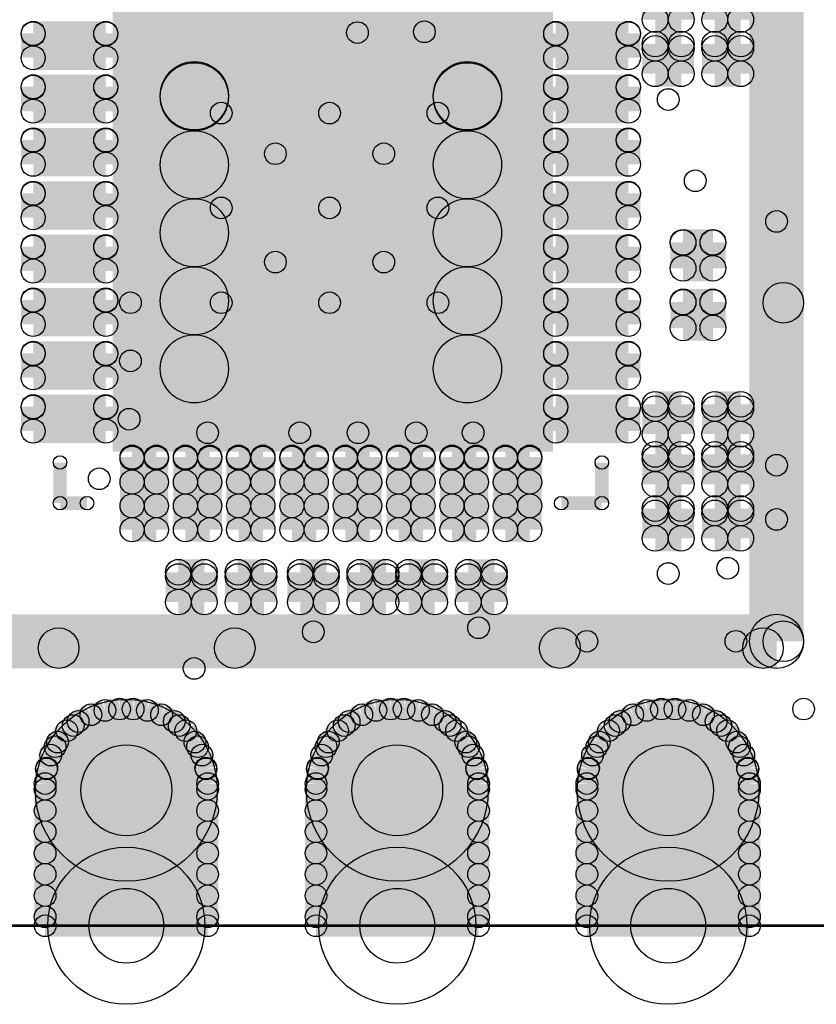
# Model space of a CAD drawing. Extents: x 0 to 123, y 0 to 26.
# Tile 4 of 14: x 9.71 to 17.18, y 3.48 to 12.71. Entities that reach past the tile are written whole.
import ezdxf

# ---------------------------------------------------------------- set-up
doc = ezdxf.new("R2010")
doc.units = 0
doc.layers.get('0').update_dxf_attribs({"linetype": 'CONTINUOUS'})
for name, color, linetype in [('XIAOESP32C3_GTO', 3, 'CONTINUOUS'), ('XIAOESP32C3_GTS', 10, 'CONTINUOUS'), ('XIAOESP32C3_TXT', 14, 'CONTINUOUS')]:
    doc.layers.add(name, color=color, linetype=linetype)

# ---------------------------------------------------------------- blocks, each defined once
blk = doc.blocks.new('SQUARE_48')
blk.add_solid([(2.06375, 2.06375), (2.06375, -2.06375), (-2.06375, 2.06375), (-2.06375, -2.06375)])
blk = doc.blocks.new('ROUND_5')
blk.add_circle((0, 0), 0.254)
blk = doc.blocks.new('ROUND_14')
blk.add_circle((0, 0), 0.0635)
blk = doc.blocks.new('ROUND_22')
blk.add_circle((0, 0), 0.8522)
blk = doc.blocks.new('ROUND_23')
blk.add_circle((0, 0), 0.7366)
blk = doc.blocks.new('ROUND_53')
blk.add_circle((0, 0), 0.1905)
blk = doc.blocks.new('ROUND_54')
blk.add_circle((0, 0), 0.1206)
blk = doc.blocks.new('ROUND_59')
blk.add_circle((0, 0), 0.113)
blk = doc.blocks.new('ROUND_60')
blk.add_circle((0, 0), 0.32)
blk = doc.blocks.new('ROUND_24')
blk.add_circle((0, 0), 0.1016)
blk = doc.blocks.new('ROUND_69')
blk.add_circle((0, 0), 0.3505)
blk = doc.blocks.new('ROUND_70')
blk.add_circle((0, 0), 0.4254)

msp = doc.modelspace()

# ---------------------------------------------------------------- linework, layer by layer
at = {"layer": 'XIAOESP32C3_GTO'}
for points, const_width in [([(16.80718, 19.32686), (16.80718, 6.88086)], 0.508), ([(10.08888, 8.17626), (10.08888, 8.55726)], 0.127), ([(15.16888, 8.17626), (15.16888, 8.55726)], 0.127), ([(10.34288, 8.17626), (10.08888, 8.17626)], 0.127), ([(15.16888, 8.17626), (14.78788, 8.17626)], 0.127), ([(16.80718, 6.88086), (6.52018, 6.88086)], 0.508), ([(4.74218, 4.21386), (21.88718, 4.21386)], 0.0254)]:
    msp.add_lwpolyline(points, dxfattribs=dict(at, const_width=const_width))
at = {"layer": 'XIAOESP32C3_GTS'}
for points, const_width in [([(15.66926, 12.71016), (15.66926, 12.98956)], 0.2413), ([(15.9131, 12.98956), (15.9131, 12.71016)], 0.2413), ([(16.22806, 12.71016), (16.22806, 12.98956)], 0.2413), ([(16.4719, 12.98956), (16.4719, 12.71016)], 0.2413), ([(15.9131, 12.71016), (15.66926, 12.71016)], 0.2413), ([(16.4719, 12.71016), (16.22806, 12.71016)], 0.2413), ([(9.83742, 12.35202), (9.83742, 12.58062)], 0.22606), ([(9.83742, 12.58062), (10.51814, 12.58062)], 0.22606), ([(10.51814, 12.57554), (9.83742, 12.57554)], 0.22606), ([(10.51814, 12.58062), (10.51814, 12.35202)], 0.22606), ([(15.4178, 12.58062), (14.73708, 12.58062)], 0.22606), ([(14.73708, 12.35202), (14.73708, 12.58062)], 0.22606), ([(14.73708, 12.57554), (15.4178, 12.57554)], 0.22606), ([(15.4178, 12.58062), (15.4178, 12.35202)], 0.22606), ([(15.9131, 12.48156), (15.66926, 12.48156)], 0.2413), ([(15.66926, 12.20216), (15.66926, 12.48156)], 0.2413), ([(15.66926, 12.44092), (15.9131, 12.44092)], 0.2413), ([(15.9131, 12.48156), (15.9131, 12.20216)], 0.2413), ([(16.4719, 12.48156), (16.22806, 12.48156)], 0.2413), ([(16.22806, 12.20216), (16.22806, 12.48156)], 0.2413), ([(16.22806, 12.44092), (16.4719, 12.44092)], 0.2413), ([(16.4719, 12.48156), (16.4719, 12.20216)], 0.2413), ([(10.51814, 12.35202), (9.83742, 12.35202)], 0.22606), ([(15.4178, 12.35202), (14.73708, 12.35202)], 0.22606), ([(11.34872, 9.4361), (11.34872, 11.99642)], 0.64008), ([(11.34872, 11.99642), (13.90904, 11.99642)], 0.64008), ([(11.34872, 11.98626), (13.90904, 11.98626)], 0.64008), ([(13.90904, 11.99642), (13.90904, 9.4361)], 0.64008), ([(15.9131, 12.20216), (15.66926, 12.20216)], 0.2413), ([(16.4719, 12.20216), (16.22806, 12.20216)], 0.2413), ([(9.83742, 11.85164), (9.83742, 12.08024)], 0.22606), ([(9.83742, 12.08024), (10.51814, 12.08024)], 0.22606), ([(10.51814, 12.07516), (9.83742, 12.07516)], 0.22606), ([(10.51814, 12.08024), (10.51814, 11.85164)], 0.22606), ([(15.4178, 12.08024), (14.73708, 12.08024)], 0.22606), ([(14.73708, 11.85164), (14.73708, 12.08024)], 0.22606), ([(14.73708, 12.07516), (15.4178, 12.07516)], 0.22606), ([(15.4178, 12.08024), (15.4178, 11.85164)], 0.22606), ([(9.83742, 11.85164), (10.51814, 11.85164)], 0.22606), ([(15.4178, 11.85164), (14.73708, 11.85164)], 0.22606), ([(9.83742, 11.3538), (9.83742, 11.5824)], 0.22606), ([(9.83742, 11.5824), (10.51814, 11.5824)], 0.22606), ([(10.51814, 11.57732), (9.83742, 11.57732)], 0.22606), ([(10.51814, 11.5824), (10.51814, 11.3538)], 0.22606), ([(13.90904, 11.34872), (11.34872, 11.34872)], 0.64008), ([(15.4178, 11.5824), (14.73708, 11.5824)], 0.22606), ([(14.73708, 11.3538), (14.73708, 11.5824)], 0.22606), ([(14.73708, 11.57732), (15.4178, 11.57732)], 0.22606), ([(15.4178, 11.5824), (15.4178, 11.3538)], 0.22606), ([(9.83742, 11.3538), (10.51814, 11.3538)], 0.22606), ([(15.4178, 11.3538), (14.73708, 11.3538)], 0.22606), ([(9.83742, 10.85342), (9.83742, 11.08202)], 0.22606), ([(9.83742, 11.08202), (10.51814, 11.08202)], 0.22606), ([(10.51814, 11.07694), (9.83742, 11.07694)], 0.22606), ([(10.51814, 11.08202), (10.51814, 10.85342)], 0.22606), ([(15.4178, 11.08202), (14.73708, 11.08202)], 0.22606), ([(14.73708, 10.85342), (14.73708, 11.08202)], 0.22606), ([(14.73708, 11.07694), (15.4178, 11.07694)], 0.22606), ([(15.4178, 11.08202), (15.4178, 10.85342)], 0.22606), ([(11.34872, 10.71118), (13.90904, 10.71118)], 0.64008), ([(9.83742, 10.85342), (10.51814, 10.85342)], 0.22606), ([(15.4178, 10.85342), (14.73708, 10.85342)], 0.22606), ([(15.93088, 10.37844), (15.93088, 10.62228)], 0.2413), ([(15.93088, 10.62228), (16.21028, 10.62228)], 0.2413), ([(15.93088, 10.6172), (16.21028, 10.6172)], 0.2413), ([(16.21028, 10.62228), (16.21028, 10.37844)], 0.2413), ([(9.83742, 10.35304), (9.83742, 10.58164)], 0.22606), ([(9.83742, 10.58164), (10.51814, 10.58164)], 0.22606), ([(10.51814, 10.57656), (9.83742, 10.57656)], 0.22606), ([(10.51814, 10.58164), (10.51814, 10.35304)], 0.22606), ([(15.4178, 10.58164), (14.73708, 10.58164)], 0.22606), ([(14.73708, 10.35304), (14.73708, 10.58164)], 0.22606), ([(14.73708, 10.57656), (15.4178, 10.57656)], 0.22606), ([(15.4178, 10.58164), (15.4178, 10.35304)], 0.22606), ([(9.83742, 10.35304), (10.51814, 10.35304)], 0.22606), ([(15.4178, 10.35304), (14.73708, 10.35304)], 0.22606), ([(16.21028, 10.37844), (15.93088, 10.37844)], 0.2413), ([(13.90904, 10.07364), (11.34872, 10.07364)], 0.64008), ([(9.83742, 9.85266), (9.83742, 10.08126)], 0.22606), ([(9.83742, 10.08126), (10.51814, 10.08126)], 0.22606), ([(10.51814, 10.07618), (9.83742, 10.07618)], 0.22606), ([(10.51814, 10.08126), (10.51814, 9.85266)], 0.22606), ([(15.4178, 10.08126), (14.73708, 10.08126)], 0.22606), ([(14.73708, 9.85266), (14.73708, 10.08126)], 0.22606), ([(14.73708, 10.07618), (15.4178, 10.07618)], 0.22606), ([(15.4178, 10.08126), (15.4178, 9.85266)], 0.22606), ([(15.93088, 9.81964), (15.93088, 10.06348)], 0.2413), ([(15.93088, 10.06348), (16.21028, 10.06348)], 0.2413), ([(15.93088, 10.0584), (16.21028, 10.0584)], 0.2413), ([(16.21028, 10.06348), (16.21028, 9.81964)], 0.2413), ([(16.87068, 6.88086), (16.87068, 10.05586)], 0.381), ([(9.83742, 9.85266), (10.51814, 9.85266)], 0.22606), ([(15.4178, 9.85266), (14.73708, 9.85266)], 0.22606), ([(16.21028, 9.81964), (15.93088, 9.81964)], 0.2413), ([(9.83742, 9.35228), (9.83742, 9.58088)], 0.22606), ([(9.83742, 9.58088), (10.51814, 9.58088)], 0.22606), ([(10.51814, 9.58088), (10.51814, 9.35228)], 0.22606), ([(13.90904, 9.4361), (11.34872, 9.4361)], 0.64008), ([(15.4178, 9.58088), (14.73708, 9.58088)], 0.22606), ([(14.73708, 9.35228), (14.73708, 9.58088)], 0.22606), ([(15.4178, 9.58088), (15.4178, 9.35228)], 0.22606), ([(10.51814, 9.5758), (9.83742, 9.5758)], 0.22606), ([(14.73708, 9.5758), (15.4178, 9.5758)], 0.22606), ([(9.83742, 9.35228), (10.51814, 9.35228)], 0.22606), ([(15.4178, 9.35228), (14.73708, 9.35228)], 0.22606), ([(9.83742, 8.8519), (9.83742, 9.0805)], 0.22606), ([(9.83742, 9.0805), (10.51814, 9.0805)], 0.22606), ([(10.51814, 9.07542), (9.83742, 9.07542)], 0.22606), ([(10.51814, 9.0805), (10.51814, 8.8519)], 0.22606), ([(15.4178, 9.0805), (14.73708, 9.0805)], 0.22606), ([(14.73708, 8.8519), (14.73708, 9.0805)], 0.22606), ([(14.73708, 9.07542), (15.4178, 9.07542)], 0.22606), ([(15.4178, 9.0805), (15.4178, 8.8519)], 0.22606), ([(15.9131, 9.10336), (15.66926, 9.10336)], 0.2413), ([(15.66926, 8.82396), (15.66926, 9.10336)], 0.2413), ([(15.66926, 9.06272), (15.9131, 9.06272)], 0.2413), ([(15.9131, 9.10336), (15.9131, 8.82396)], 0.2413), ([(16.22806, 9.10336), (16.4719, 9.10336)], 0.2413), ([(16.22806, 8.82396), (16.22806, 9.10336)], 0.2413), ([(16.22806, 9.06272), (16.4719, 9.06272)], 0.2413), ([(16.4719, 9.10336), (16.4719, 8.82396)], 0.2413), ([(9.83742, 8.8519), (10.51814, 8.8519)], 0.22606), ([(15.4178, 8.8519), (14.73708, 8.8519)], 0.22606), ([(15.9131, 8.82396), (15.66926, 8.82396)], 0.2413), ([(16.4719, 8.82396), (16.22806, 8.82396)], 0.2413), ([(10.76452, 7.92734), (10.76452, 8.60806)], 0.22606), ([(10.76452, 8.60806), (10.99312, 8.60806)], 0.22606), ([(10.99312, 8.5979), (10.76452, 8.5979)], 0.22606), ([(10.99312, 8.60806), (10.99312, 7.92734)], 0.22606), ([(11.2649, 7.92734), (11.2649, 8.60806)], 0.22606), ([(11.2649, 8.60806), (11.4935, 8.60806)], 0.22606), ([(11.4935, 8.5979), (11.2649, 8.5979)], 0.22606), ([(11.4935, 8.60806), (11.4935, 7.92734)], 0.22606), ([(11.76274, 7.92734), (11.76274, 8.60806)], 0.22606), ([(11.76274, 8.60806), (11.99134, 8.60806)], 0.22606), ([(11.99134, 8.5979), (11.76274, 8.5979)], 0.22606), ([(11.99134, 8.60806), (11.99134, 7.92734)], 0.22606), ([(12.26312, 7.92734), (12.26312, 8.60806)], 0.22606), ([(12.26312, 8.60806), (12.49172, 8.60806)], 0.22606), ([(12.49172, 8.5979), (12.26312, 8.5979)], 0.22606), ([(12.49172, 8.60806), (12.49172, 7.92734)], 0.22606), ([(12.7635, 7.92734), (12.7635, 8.60806)], 0.22606), ([(12.7635, 8.60806), (12.9921, 8.60806)], 0.22606), ([(12.9921, 8.5979), (12.7635, 8.5979)], 0.22606), ([(12.9921, 8.60806), (12.9921, 7.92734)], 0.22606), ([(13.26388, 7.92734), (13.26388, 8.60806)], 0.22606), ([(13.26388, 8.60806), (13.49248, 8.60806)], 0.22606), ([(13.49248, 8.5979), (13.26388, 8.5979)], 0.22606), ([(13.49248, 8.60806), (13.49248, 7.92734)], 0.22606), ([(13.76426, 7.92734), (13.76426, 8.60806)], 0.22606), ([(13.76426, 8.60806), (13.99286, 8.60806)], 0.22606), ([(13.99286, 8.5979), (13.76426, 8.5979)], 0.22606), ([(13.99286, 8.60806), (13.99286, 7.92734)], 0.22606), ([(14.26464, 7.92734), (14.26464, 8.60806)], 0.22606), ([(14.26464, 8.60806), (14.49324, 8.60806)], 0.22606), ([(14.49324, 8.5979), (14.26464, 8.5979)], 0.22606), ([(14.49324, 8.60806), (14.49324, 7.92734)], 0.22606), ([(15.9131, 8.63346), (15.66926, 8.63346)], 0.2413), ([(15.66926, 8.35406), (15.66926, 8.63346)], 0.2413), ([(15.66926, 8.59282), (15.9131, 8.59282)], 0.2413), ([(15.9131, 8.63346), (15.9131, 8.35406)], 0.2413), ([(16.22806, 8.63346), (16.4719, 8.63346)], 0.2413), ([(16.22806, 8.35406), (16.22806, 8.63346)], 0.2413), ([(16.22806, 8.59282), (16.4719, 8.59282)], 0.2413), ([(16.4719, 8.63346), (16.4719, 8.35406)], 0.2413), ([(10.76452, 8.37438), (10.99312, 8.37438)], 0.22606), ([(11.2649, 8.37438), (11.4935, 8.37438)], 0.22606), ([(11.76274, 8.37438), (11.99134, 8.37438)], 0.22606), ([(12.26312, 8.37438), (12.49172, 8.37438)], 0.22606), ([(12.7635, 8.37438), (12.9921, 8.37438)], 0.22606), ([(13.26388, 8.37438), (13.49248, 8.37438)], 0.22606), ([(13.76426, 8.37438), (13.99286, 8.37438)], 0.22606), ([(14.26464, 8.37438), (14.49324, 8.37438)], 0.22606), ([(15.9131, 8.35406), (15.66926, 8.35406)], 0.2413), ([(16.4719, 8.35406), (16.22806, 8.35406)], 0.2413), ([(10.99312, 8.15086), (10.76452, 8.15086)], 0.22606), ([(11.4935, 8.15086), (11.2649, 8.15086)], 0.22606), ([(11.99134, 8.15086), (11.76274, 8.15086)], 0.22606), ([(12.49172, 8.15086), (12.26312, 8.15086)], 0.22606), ([(12.9921, 8.15086), (12.7635, 8.15086)], 0.22606), ([(13.49248, 8.15086), (13.26388, 8.15086)], 0.22606), ([(13.99286, 8.15086), (13.76426, 8.15086)], 0.22606), ([(14.49324, 8.15086), (14.26464, 8.15086)], 0.22606), ([(15.66926, 7.84606), (15.66926, 8.12546)], 0.2413), ([(15.66926, 8.12546), (15.9131, 8.12546)], 0.2413), ([(15.9131, 8.12546), (15.9131, 7.84606)], 0.2413), ([(16.22806, 7.84606), (16.22806, 8.12546)], 0.2413), ([(16.22806, 8.12546), (16.4719, 8.12546)], 0.2413), ([(16.4719, 8.12546), (16.4719, 7.84606)], 0.2413), ([(15.9131, 8.08482), (15.66926, 8.08482)], 0.2413), ([(16.4719, 8.08482), (16.22806, 8.08482)], 0.2413), ([(10.99312, 7.92734), (10.76452, 7.92734)], 0.22606), ([(11.4935, 7.92734), (11.2649, 7.92734)], 0.22606), ([(11.99134, 7.92734), (11.76274, 7.92734)], 0.22606), ([(12.49172, 7.92734), (12.26312, 7.92734)], 0.22606), ([(12.9921, 7.92734), (12.7635, 7.92734)], 0.22606), ([(13.49248, 7.92734), (13.26388, 7.92734)], 0.22606), ([(13.99286, 7.92734), (13.76426, 7.92734)], 0.22606), ([(14.49324, 7.92734), (14.26464, 7.92734)], 0.22606), ([(15.66926, 7.84606), (15.9131, 7.84606)], 0.2413), ([(16.22806, 7.84606), (16.4719, 7.84606)], 0.2413), ([(11.19886, 7.24916), (11.19886, 7.52856)], 0.2413), ([(11.19886, 7.52856), (11.4427, 7.52856)], 0.2413), ([(11.4427, 7.48792), (11.19886, 7.48792)], 0.2413), ([(11.4427, 7.52856), (11.4427, 7.24916)], 0.2413), ([(11.75766, 7.24916), (11.75766, 7.52856)], 0.2413), ([(11.75766, 7.52856), (12.0015, 7.52856)], 0.2413), ([(12.0015, 7.48792), (11.75766, 7.48792)], 0.2413), ([(12.0015, 7.52856), (12.0015, 7.24916)], 0.2413), ([(12.34186, 7.52856), (12.5857, 7.52856)], 0.2413), ([(12.34186, 7.24916), (12.34186, 7.52856)], 0.2413), ([(12.34186, 7.48792), (12.5857, 7.48792)], 0.2413), ([(12.5857, 7.52856), (12.5857, 7.24916)], 0.2413), ([(12.90066, 7.52856), (13.1445, 7.52856)], 0.2413), ([(12.90066, 7.24916), (12.90066, 7.52856)], 0.2413), ([(12.90066, 7.48792), (13.1445, 7.48792)], 0.2413), ([(13.1445, 7.52856), (13.1445, 7.24916)], 0.2413), ([(13.35786, 7.52856), (13.6017, 7.52856)], 0.2413), ([(13.35786, 7.24916), (13.35786, 7.52856)], 0.2413), ([(13.35786, 7.48792), (13.6017, 7.48792)], 0.2413), ([(13.6017, 7.52856), (13.6017, 7.24916)], 0.2413), ([(13.91666, 7.52856), (14.1605, 7.52856)], 0.2413), ([(13.91666, 7.24916), (13.91666, 7.52856)], 0.2413), ([(13.91666, 7.48792), (14.1605, 7.48792)], 0.2413), ([(14.1605, 7.52856), (14.1605, 7.24916)], 0.2413), ([(11.19886, 7.24916), (11.4427, 7.24916)], 0.2413), ([(11.75766, 7.24916), (12.0015, 7.24916)], 0.2413), ([(12.5857, 7.24916), (12.34186, 7.24916)], 0.2413), ([(13.1445, 7.24916), (12.90066, 7.24916)], 0.2413), ([(13.6017, 7.24916), (13.35786, 7.24916)], 0.2413), ([(14.1605, 7.24916), (13.91666, 7.24916)], 0.2413), ([(10.07618, 6.81736), (11.72718, 6.81736)], 0.381), ([(14.77518, 6.81736), (16.68018, 6.81736)], 0.381), ([(10.25906, 6.12902), (10.37844, 6.19252)], 0.2032), ([(10.37844, 6.19252), (10.51052, 6.23316)], 0.2032), ([(10.51052, 6.23316), (10.64768, 6.24586)], 0.2032), ([(10.64768, 6.24586), (10.77468, 6.24586)], 0.2032), ([(10.77468, 6.24586), (10.9093, 6.23316)], 0.2032), ([(10.9093, 6.23316), (11.04138, 6.19252)], 0.2032), ([(11.04138, 6.19252), (11.16076, 6.12902)], 0.2032), ([(12.79906, 6.12902), (12.91844, 6.19252)], 0.2032), ([(12.91844, 6.19252), (13.05052, 6.23316)], 0.2032), ([(13.05052, 6.23316), (13.18768, 6.24586)], 0.2032), ([(13.18768, 6.24586), (13.31468, 6.24586)], 0.2032), ([(13.31468, 6.24586), (13.4493, 6.23316)], 0.2032), ([(13.4493, 6.23316), (13.58138, 6.19252)], 0.2032), ([(13.58138, 6.19252), (13.70076, 6.12902)], 0.2032), ([(15.33906, 6.12902), (15.45844, 6.19252)], 0.2032), ([(15.45844, 6.19252), (15.59052, 6.23316)], 0.2032), ([(15.59052, 6.23316), (15.72768, 6.24586)], 0.2032), ([(15.72768, 6.24586), (15.85468, 6.24586)], 0.2032), ([(15.85468, 6.24586), (15.9893, 6.23316)], 0.2032), ([(15.9893, 6.23316), (16.12138, 6.19252)], 0.2032), ([(16.12138, 6.19252), (16.24076, 6.12902)], 0.2032), ([(10.15238, 6.04266), (10.25906, 6.12902)], 0.2032), ([(11.20648, 6.09092), (10.21334, 6.09092)], 0.2032), ([(11.16076, 6.12902), (11.26744, 6.04266)], 0.2032), ([(12.69238, 6.04266), (12.79906, 6.12902)], 0.2032), ([(12.75334, 6.09092), (13.74648, 6.09092)], 0.2032), ([(13.70076, 6.12902), (13.80744, 6.04266)], 0.2032), ([(15.23238, 6.04266), (15.33906, 6.12902)], 0.2032), ([(16.28648, 6.09092), (15.29334, 6.09092)], 0.2032), ([(16.24076, 6.12902), (16.34744, 6.04266)], 0.2032), ([(10.06602, 5.93598), (10.15238, 6.04266)], 0.2032), ([(11.26744, 6.04266), (11.3538, 5.93598)], 0.2032), ([(12.60602, 5.93598), (12.69238, 6.04266)], 0.2032), ([(13.80744, 6.04266), (13.8938, 5.93598)], 0.2032), ([(15.14602, 5.93598), (15.23238, 6.04266)], 0.2032), ([(16.34744, 6.04266), (16.4338, 5.93598)], 0.2032), ([(10.00252, 5.81406), (10.06602, 5.93598)], 0.2032), ([(11.3538, 5.93598), (11.41984, 5.81406)], 0.2032), ([(12.54252, 5.81406), (12.60602, 5.93598)], 0.2032), ([(13.8938, 5.93598), (13.95984, 5.81406)], 0.2032), ([(15.08252, 5.81406), (15.14602, 5.93598)], 0.2032), ([(16.4338, 5.93598), (16.49984, 5.81406)], 0.2032), ([(9.96188, 5.68452), (10.00252, 5.81406)], 0.2032), ([(10.04316, 5.8928), (11.3792, 5.8928)], 0.2032), ([(11.41984, 5.81406), (11.45794, 5.68452)], 0.2032), ([(12.50188, 5.68452), (12.54252, 5.81406)], 0.2032), ([(13.9192, 5.8928), (12.58316, 5.8928)], 0.2032), ([(13.95984, 5.81406), (13.99794, 5.68452)], 0.2032), ([(15.04188, 5.68452), (15.08252, 5.81406)], 0.2032), ([(15.12316, 5.8928), (16.4592, 5.8928)], 0.2032), ([(16.49984, 5.81406), (16.53794, 5.68452)], 0.2032), ([(9.94918, 5.54736), (9.96188, 5.68452)], 0.2032), ([(11.4554, 5.69214), (9.96442, 5.69214)], 0.2032), ([(11.45794, 5.68452), (11.47318, 5.54736)], 0.2032), ([(12.48918, 5.54736), (12.50188, 5.68452)], 0.2032), ([(12.50442, 5.69214), (13.9954, 5.69214)], 0.2032), ([(13.99794, 5.68452), (14.01318, 5.54736)], 0.2032), ([(15.02918, 5.54736), (15.04188, 5.68452)], 0.2032), ([(16.5354, 5.69214), (15.04442, 5.69214)], 0.2032), ([(16.53794, 5.68452), (16.55318, 5.54736)], 0.2032), ([(9.94918, 4.21386), (9.94918, 5.54736)], 0.2032), ([(11.47318, 5.54736), (11.47318, 4.21386)], 0.2032), ([(12.48918, 4.21386), (12.48918, 5.54736)], 0.2032), ([(14.01318, 5.54736), (14.01318, 4.21386)], 0.2032), ([(15.02918, 4.21386), (15.02918, 5.54736)], 0.2032), ([(16.55318, 5.54736), (16.55318, 4.21386)], 0.2032), ([(9.94918, 5.49402), (11.47318, 5.49402)], 0.2032), ([(14.01318, 5.49402), (12.48918, 5.49402)], 0.2032), ([(15.02918, 5.49402), (16.55318, 5.49402)], 0.2032), ([(11.47318, 5.29336), (9.94918, 5.29336)], 0.2032), ([(12.48918, 5.29336), (14.01318, 5.29336)], 0.2032), ([(16.55318, 5.29336), (15.02918, 5.29336)], 0.2032), ([(9.94918, 5.09524), (11.47318, 5.09524)], 0.2032), ([(14.01318, 5.09524), (12.48918, 5.09524)], 0.2032), ([(15.02918, 5.09524), (16.55318, 5.09524)], 0.2032), ([(11.47318, 4.89458), (9.94918, 4.89458)], 0.2032), ([(12.48918, 4.89458), (14.01318, 4.89458)], 0.2032), ([(16.55318, 4.89458), (15.02918, 4.89458)], 0.2032), ([(9.94918, 4.69646), (11.47318, 4.69646)], 0.2032), ([(14.01318, 4.69646), (12.48918, 4.69646)], 0.2032), ([(15.02918, 4.69646), (16.55318, 4.69646)], 0.2032), ([(11.47318, 4.4958), (9.94918, 4.4958)], 0.2032), ([(12.48918, 4.4958), (14.01318, 4.4958)], 0.2032), ([(16.55318, 4.4958), (15.02918, 4.4958)], 0.2032), ([(9.94918, 4.29768), (11.47318, 4.29768)], 0.2032), ([(14.01318, 4.29768), (12.48918, 4.29768)], 0.2032), ([(15.02918, 4.29768), (16.55318, 4.29768)], 0.2032), ([(11.47318, 4.21386), (9.94918, 4.21386)], 0.2032), ([(14.01318, 4.21386), (12.48918, 4.21386)], 0.2032), ([(16.55318, 4.21386), (15.02918, 4.21386)], 0.2032), ([(4.74218, 4.21386), (21.88718, 4.21386)], 0.0254)]:
    msp.add_lwpolyline(points, dxfattribs=dict(at, const_width=const_width))

# ---------------------------------------------------------------- block references
at = {"layer": 'XIAOESP32C3_GTO'}
for name, p in [('SQUARE_48', (12.64666, 10.72388)), ('ROUND_14', (10.08888, 8.55726)), ('ROUND_14', (15.16888, 8.55726)), ('ROUND_14', (10.08888, 8.17626)), ('ROUND_14', (10.34288, 8.17626)), ('ROUND_14', (14.78788, 8.17626)), ('ROUND_14', (15.16888, 8.17626)), ('ROUND_14', (15.16888, 8.17626)), ('ROUND_5', (16.80718, 6.88086))]:
    msp.add_blockref(name, p, dxfattribs=at)
at = {"layer": 'XIAOESP32C3_GTS'}
for name, p in [('ROUND_54', (15.66926, 12.71016)), ('ROUND_54', (15.9131, 12.71016)), ('ROUND_54', (16.22806, 12.71016)), ('ROUND_54', (16.4719, 12.71016)), ('ROUND_59', (9.83742, 12.58062)), ('ROUND_59', (9.83742, 12.57554)), ('ROUND_59', (10.51814, 12.58062)), ('ROUND_59', (10.51814, 12.57554)), ('ROUND_59', (14.73708, 12.58062)), ('ROUND_59', (14.73708, 12.58062)), ('ROUND_59', (14.73708, 12.57554)), ('ROUND_59', (15.4178, 12.58062)), ('ROUND_59', (15.4178, 12.58062)), ('ROUND_59', (15.4178, 12.57554)), ('ROUND_54', (15.66926, 12.48156)), ('ROUND_54', (15.66926, 12.48156)), ('ROUND_54', (15.66926, 12.44092)), ('ROUND_54', (15.9131, 12.48156)), ('ROUND_54', (15.9131, 12.48156)), ('ROUND_54', (15.9131, 12.44092)), ('ROUND_54', (16.22806, 12.48156)), ('ROUND_54', (16.22806, 12.48156)), ('ROUND_54', (16.22806, 12.44092)), ('ROUND_54', (16.4719, 12.48156)), ('ROUND_54', (16.4719, 12.48156)), ('ROUND_54', (16.4719, 12.44092)), ('ROUND_59', (9.83742, 12.35202)), ('ROUND_59', (10.51814, 12.35202)), ('ROUND_59', (10.51814, 12.35202)), ('ROUND_59', (14.73708, 12.35202)), ('ROUND_59', (15.4178, 12.35202)), ('ROUND_60', (11.34872, 11.99642)), ('ROUND_60', (11.34872, 11.98626)), ('ROUND_60', (13.90904, 11.99642)), ('ROUND_60', (13.90904, 11.98626)), ('ROUND_54', (15.66926, 12.20216)), ('ROUND_54', (15.9131, 12.20216)), ('ROUND_54', (16.22806, 12.20216)), ('ROUND_54', (16.4719, 12.20216)), ('ROUND_59', (9.83742, 12.08024)), ('ROUND_59', (9.83742, 12.07516)), ('ROUND_59', (10.51814, 12.08024)), ('ROUND_59', (10.51814, 12.07516)), ('ROUND_59', (14.73708, 12.08024)), ('ROUND_59', (14.73708, 12.08024)), ('ROUND_59', (14.73708, 12.07516)), ('ROUND_59', (15.4178, 12.08024)), ('ROUND_59', (15.4178, 12.08024)), ('ROUND_59', (15.4178, 12.07516)), ('ROUND_59', (9.83742, 11.85164)), ('ROUND_59', (9.83742, 11.85164)), ('ROUND_59', (10.51814, 11.85164)), ('ROUND_59', (10.51814, 11.85164)), ('ROUND_59', (14.73708, 11.85164)), ('ROUND_59', (15.4178, 11.85164)), ('ROUND_59', (9.83742, 11.5824)), ('ROUND_59', (9.83742, 11.57732)), ('ROUND_59', (10.51814, 11.5824)), ('ROUND_59', (10.51814, 11.57732)), ('ROUND_60', (11.34872, 11.34872)), ('ROUND_60', (13.90904, 11.34872)), ('ROUND_59', (14.73708, 11.5824)), ('ROUND_59', (14.73708, 11.5824)), ('ROUND_59', (14.73708, 11.57732)), ('ROUND_59', (15.4178, 11.5824)), ('ROUND_59', (15.4178, 11.5824)), ('ROUND_59', (15.4178, 11.57732)), ('ROUND_59', (9.83742, 11.3538)), ('ROUND_59', (9.83742, 11.3538)), ('ROUND_59', (10.51814, 11.3538)), ('ROUND_59', (10.51814, 11.3538)), ('ROUND_59', (14.73708, 11.3538)), ('ROUND_59', (15.4178, 11.3538)), ('ROUND_59', (9.83742, 11.08202)), ('ROUND_59', (9.83742, 11.07694)), ('ROUND_59', (10.51814, 11.08202)), ('ROUND_59', (10.51814, 11.07694)), ('ROUND_59', (14.73708, 11.08202)), ('ROUND_59', (14.73708, 11.08202)), ('ROUND_59', (14.73708, 11.07694)), ('ROUND_59', (15.4178, 11.08202)), ('ROUND_59', (15.4178, 11.08202)), ('ROUND_59', (15.4178, 11.07694)), ('ROUND_60', (11.34872, 10.71118)), ('ROUND_60', (13.90904, 10.71118)), ('ROUND_59', (9.83742, 10.85342)), ('ROUND_59', (9.83742, 10.85342)), ('ROUND_59', (10.51814, 10.85342)), ('ROUND_59', (10.51814, 10.85342)), ('ROUND_59', (14.73708, 10.85342)), ('ROUND_59', (15.4178, 10.85342)), ('ROUND_54', (15.93088, 10.62228)), ('ROUND_54', (15.93088, 10.6172)), ('ROUND_54', (16.21028, 10.62228)), ('ROUND_54', (16.21028, 10.6172)), ('ROUND_59', (9.83742, 10.58164)), ('ROUND_59', (9.83742, 10.57656)), ('ROUND_59', (10.51814, 10.58164)), ('ROUND_59', (10.51814, 10.57656)), ('ROUND_59', (14.73708, 10.58164)), ('ROUND_59', (14.73708, 10.58164)), ('ROUND_59', (14.73708, 10.57656)), ('ROUND_59', (15.4178, 10.58164)), ('ROUND_59', (15.4178, 10.58164)), ('ROUND_59', (15.4178, 10.57656)), ('ROUND_59', (9.83742, 10.35304)), ('ROUND_59', (9.83742, 10.35304)), ('ROUND_59', (10.51814, 10.35304)), ('ROUND_59', (10.51814, 10.35304)), ('ROUND_59', (14.73708, 10.35304)), ('ROUND_59', (15.4178, 10.35304)), ('ROUND_54', (15.93088, 10.37844)), ('ROUND_54', (15.93088, 10.37844)), ('ROUND_54', (16.21028, 10.37844)), ('ROUND_60', (11.34872, 10.07364)), ('ROUND_60', (13.90904, 10.07364)), ('ROUND_59', (9.83742, 10.08126)), ('ROUND_59', (9.83742, 10.07618)), ('ROUND_59', (10.51814, 10.08126)), ('ROUND_59', (10.51814, 10.07618)), ('ROUND_59', (14.73708, 10.08126)), ('ROUND_59', (14.73708, 10.08126)), ('ROUND_59', (14.73708, 10.07618)), ('ROUND_59', (15.4178, 10.08126)), ('ROUND_59', (15.4178, 10.08126)), ('ROUND_59', (15.4178, 10.07618)), ('ROUND_54', (15.93088, 10.06348)), ('ROUND_54', (15.93088, 10.0584)), ('ROUND_54', (16.21028, 10.06348)), ('ROUND_54', (16.21028, 10.0584)), ('ROUND_53', (16.87068, 10.05586)), ('ROUND_59', (9.83742, 9.85266)), ('ROUND_59', (9.83742, 9.85266)), ('ROUND_59', (10.51814, 9.85266)), ('ROUND_59', (10.51814, 9.85266)), ('ROUND_59', (14.73708, 9.85266)), ('ROUND_59', (15.4178, 9.85266)), ('ROUND_54', (15.93088, 9.81964)), ('ROUND_54', (15.93088, 9.81964)), ('ROUND_54', (16.21028, 9.81964)), ('ROUND_59', (9.83742, 9.58088)), ('ROUND_59', (10.51814, 9.58088)), ('ROUND_60', (11.34872, 9.4361)), ('ROUND_60', (13.90904, 9.4361)), ('ROUND_60', (13.90904, 9.4361)), ('ROUND_59', (14.73708, 9.58088)), ('ROUND_59', (14.73708, 9.58088)), ('ROUND_59', (15.4178, 9.58088)), ('ROUND_59', (15.4178, 9.58088)), ('ROUND_59', (9.83742, 9.5758)), ('ROUND_59', (10.51814, 9.5758)), ('ROUND_59', (14.73708, 9.5758)), ('ROUND_59', (15.4178, 9.5758)), ('ROUND_59', (9.83742, 9.35228)), ('ROUND_59', (9.83742, 9.35228)), ('ROUND_59', (10.51814, 9.35228)), ('ROUND_59', (10.51814, 9.35228)), ('ROUND_59', (14.73708, 9.35228)), ('ROUND_59', (15.4178, 9.35228)), ('ROUND_59', (9.83742, 9.0805)), ('ROUND_59', (9.83742, 9.07542)), ('ROUND_59', (10.51814, 9.0805)), ('ROUND_59', (10.51814, 9.07542)), ('ROUND_59', (14.73708, 9.0805)), ('ROUND_59', (14.73708, 9.0805)), ('ROUND_59', (14.73708, 9.07542)), ('ROUND_59', (15.4178, 9.0805)), ('ROUND_59', (15.4178, 9.0805)), ('ROUND_59', (15.4178, 9.07542)), ('ROUND_54', (15.66926, 9.10336)), ('ROUND_54', (15.66926, 9.10336)), ('ROUND_54', (15.66926, 9.06272)), ('ROUND_54', (15.9131, 9.10336)), ('ROUND_54', (15.9131, 9.10336)), ('ROUND_54', (15.9131, 9.06272)), ('ROUND_54', (16.22806, 9.10336)), ('ROUND_54', (16.22806, 9.10336)), ('ROUND_54', (16.22806, 9.06272)), ('ROUND_54', (16.4719, 9.10336)), ('ROUND_54', (16.4719, 9.06272)), ('ROUND_59', (9.83742, 8.8519)), ('ROUND_59', (9.83742, 8.8519)), ('ROUND_59', (10.51814, 8.8519)), ('ROUND_59', (10.51814, 8.8519)), ('ROUND_59', (14.73708, 8.8519)), ('ROUND_59', (15.4178, 8.8519)), ('ROUND_54', (15.66926, 8.82396)), ('ROUND_54', (15.9131, 8.82396)), ('ROUND_54', (16.22806, 8.82396)), ('ROUND_54', (16.4719, 8.82396)), ('ROUND_59', (10.76452, 8.60806)), ('ROUND_59', (10.76452, 8.5979)), ('ROUND_59', (10.99312, 8.60806)), ('ROUND_59', (10.99312, 8.60806)), ('ROUND_59', (10.99312, 8.5979)), ('ROUND_59', (11.2649, 8.60806)), ('ROUND_59', (11.2649, 8.5979)), ('ROUND_59', (11.4935, 8.60806)), ('ROUND_59', (11.4935, 8.60806)), ('ROUND_59', (11.4935, 8.5979)), ('ROUND_59', (11.76274, 8.60806)), ('ROUND_59', (11.76274, 8.5979)), ('ROUND_59', (11.99134, 8.60806)), ('ROUND_59', (11.99134, 8.60806)), ('ROUND_59', (11.99134, 8.5979)), ('ROUND_59', (12.26312, 8.60806)), ('ROUND_59', (12.26312, 8.5979)), ('ROUND_59', (12.49172, 8.60806)), ('ROUND_59', (12.49172, 8.60806)), ('ROUND_59', (12.49172, 8.5979)), ('ROUND_59', (12.7635, 8.60806)), ('ROUND_59', (12.7635, 8.5979)), ('ROUND_59', (12.9921, 8.60806)), ('ROUND_59', (12.9921, 8.60806)), ('ROUND_59', (12.9921, 8.5979)), ('ROUND_59', (13.26388, 8.60806)), ('ROUND_59', (13.26388, 8.5979)), ('ROUND_59', (13.49248, 8.60806)), ('ROUND_59', (13.49248, 8.60806)), ('ROUND_59', (13.49248, 8.5979)), ('ROUND_59', (13.76426, 8.60806)), ('ROUND_59', (13.76426, 8.5979)), ('ROUND_59', (13.99286, 8.60806)), ('ROUND_59', (13.99286, 8.60806)), ('ROUND_59', (13.99286, 8.5979)), ('ROUND_59', (14.26464, 8.60806)), ('ROUND_59', (14.26464, 8.5979)), ('ROUND_59', (14.49324, 8.60806)), ('ROUND_59', (14.49324, 8.60806)), ('ROUND_59', (14.49324, 8.5979)), ('ROUND_54', (15.66926, 8.63346)), ('ROUND_54', (15.66926, 8.63346)), ('ROUND_54', (15.66926, 8.59282)), ('ROUND_54', (15.9131, 8.63346)), ('ROUND_54', (15.9131, 8.63346)), ('ROUND_54', (15.9131, 8.59282)), ('ROUND_54', (16.22806, 8.63346)), ('ROUND_54', (16.22806, 8.63346)), ('ROUND_54', (16.22806, 8.59282)), ('ROUND_54', (16.4719, 8.63346)), ('ROUND_54', (16.4719, 8.59282)), ('ROUND_59', (10.76452, 8.37438)), ('ROUND_59', (10.99312, 8.37438)), ('ROUND_59', (11.2649, 8.37438)), ('ROUND_59', (11.4935, 8.37438)), ('ROUND_59', (11.76274, 8.37438)), ('ROUND_59', (11.99134, 8.37438)), ('ROUND_59', (12.26312, 8.37438)), ('ROUND_59', (12.49172, 8.37438)), ('ROUND_59', (12.7635, 8.37438)), ('ROUND_59', (12.9921, 8.37438)), ('ROUND_59', (13.26388, 8.37438)), ('ROUND_59', (13.49248, 8.37438)), ('ROUND_59', (13.76426, 8.37438)), ('ROUND_59', (13.99286, 8.37438)), ('ROUND_59', (14.26464, 8.37438)), ('ROUND_59', (14.49324, 8.37438)), ('ROUND_54', (15.66926, 8.35406)), ('ROUND_54', (15.9131, 8.35406)), ('ROUND_54', (16.22806, 8.35406)), ('ROUND_54', (16.4719, 8.35406)), ('ROUND_59', (10.76452, 8.15086)), ('ROUND_59', (10.99312, 8.15086)), ('ROUND_59', (11.2649, 8.15086)), ('ROUND_59', (11.4935, 8.15086)), ('ROUND_59', (11.76274, 8.15086)), ('ROUND_59', (11.99134, 8.15086)), ('ROUND_59', (12.26312, 8.15086)), ('ROUND_59', (12.49172, 8.15086)), ('ROUND_59', (12.7635, 8.15086)), ('ROUND_59', (12.9921, 8.15086)), ('ROUND_59', (13.26388, 8.15086)), ('ROUND_59', (13.49248, 8.15086)), ('ROUND_59', (13.76426, 8.15086)), ('ROUND_59', (13.99286, 8.15086)), ('ROUND_59', (14.26464, 8.15086)), ('ROUND_59', (14.49324, 8.15086)), ('ROUND_54', (15.66926, 8.12546)), ('ROUND_54', (15.9131, 8.12546)), ('ROUND_54', (16.22806, 8.12546)), ('ROUND_54', (16.4719, 8.12546)), ('ROUND_54', (15.66926, 8.08482)), ('ROUND_54', (15.9131, 8.08482)), ('ROUND_54', (16.22806, 8.08482)), ('ROUND_54', (16.4719, 8.08482)), ('ROUND_59', (10.76452, 7.92734)), ('ROUND_59', (10.99312, 7.92734)), ('ROUND_59', (11.2649, 7.92734)), ('ROUND_59', (11.4935, 7.92734)), ('ROUND_59', (11.76274, 7.92734)), ('ROUND_59', (11.99134, 7.92734)), ('ROUND_59', (12.26312, 7.92734)), ('ROUND_59', (12.49172, 7.92734)), ('ROUND_59', (12.7635, 7.92734)), ('ROUND_59', (12.9921, 7.92734)), ('ROUND_59', (13.26388, 7.92734)), ('ROUND_59', (13.49248, 7.92734)), ('ROUND_59', (13.76426, 7.92734)), ('ROUND_59', (13.99286, 7.92734)), ('ROUND_59', (14.26464, 7.92734)), ('ROUND_59', (14.49324, 7.92734)), ('ROUND_54', (15.66926, 7.84606)), ('ROUND_54', (15.66926, 7.84606)), ('ROUND_54', (15.9131, 7.84606)), ('ROUND_54', (15.9131, 7.84606)), ('ROUND_54', (16.22806, 7.84606)), ('ROUND_54', (16.22806, 7.84606)), ('ROUND_54', (16.4719, 7.84606)), ('ROUND_54', (16.4719, 7.84606)), ('ROUND_54', (11.19886, 7.52856)), ('ROUND_54', (11.19886, 7.48792)), ('ROUND_54', (11.4427, 7.52856)), ('ROUND_54', (11.4427, 7.48792)), ('ROUND_54', (11.75766, 7.52856)), ('ROUND_54', (11.75766, 7.48792)), ('ROUND_54', (12.0015, 7.52856)), ('ROUND_54', (12.0015, 7.48792)), ('ROUND_54', (12.34186, 7.52856)), ('ROUND_54', (12.34186, 7.52856)), ('ROUND_54', (12.34186, 7.48792)), ('ROUND_54', (12.5857, 7.52856)), ('ROUND_54', (12.5857, 7.48792)), ('ROUND_54', (12.90066, 7.52856)), ('ROUND_54', (12.90066, 7.52856)), ('ROUND_54', (12.90066, 7.48792)), ('ROUND_54', (13.1445, 7.52856)), ('ROUND_54', (13.1445, 7.48792)), ('ROUND_54', (13.35786, 7.52856)), ('ROUND_54', (13.35786, 7.52856)), ('ROUND_54', (13.35786, 7.48792)), ('ROUND_54', (13.6017, 7.52856)), ('ROUND_54', (13.6017, 7.48792)), ('ROUND_54', (13.91666, 7.52856)), ('ROUND_54', (13.91666, 7.52856)), ('ROUND_54', (13.91666, 7.48792)), ('ROUND_54', (14.1605, 7.52856)), ('ROUND_54', (14.1605, 7.48792)), ('ROUND_54', (11.19886, 7.24916)), ('ROUND_54', (11.19886, 7.24916)), ('ROUND_54', (11.4427, 7.24916)), ('ROUND_54', (11.4427, 7.24916)), ('ROUND_54', (11.75766, 7.24916)), ('ROUND_54', (11.75766, 7.24916)), ('ROUND_54', (12.0015, 7.24916)), ('ROUND_54', (12.0015, 7.24916)), ('ROUND_54', (12.34186, 7.24916)), ('ROUND_54', (12.5857, 7.24916)), ('ROUND_54', (12.90066, 7.24916)), ('ROUND_54', (13.1445, 7.24916)), ('ROUND_54', (13.35786, 7.24916)), ('ROUND_54', (13.6017, 7.24916)), ('ROUND_54', (13.91666, 7.24916)), ('ROUND_54', (14.1605, 7.24916)), ('ROUND_53', (16.87068, 6.88086)), ('ROUND_53', (10.07618, 6.81736)), ('ROUND_53', (11.72718, 6.81736)), ('ROUND_53', (14.77518, 6.81736)), ('ROUND_53', (16.68018, 6.81736)), ('ROUND_22', (10.71118, 5.48386)), ('ROUND_24', (10.37844, 6.19252)), ('ROUND_24', (10.51052, 6.23316)), ('ROUND_24', (10.64768, 6.24586)), ('ROUND_24', (10.77468, 6.24586)), ('ROUND_24', (10.9093, 6.23316)), ('ROUND_24', (11.04138, 6.19252)), ('ROUND_22', (13.25118, 5.48386)), ('ROUND_24', (12.91844, 6.19252)), ('ROUND_24', (13.05052, 6.23316)), ('ROUND_24', (13.18768, 6.24586)), ('ROUND_24', (13.31468, 6.24586)), ('ROUND_24', (13.4493, 6.23316)), ('ROUND_24', (13.58138, 6.19252)), ('ROUND_22', (15.79118, 5.48386)), ('ROUND_24', (15.45844, 6.19252)), ('ROUND_24', (15.59052, 6.23316)), ('ROUND_24', (15.72768, 6.24586)), ('ROUND_24', (15.85468, 6.24586)), ('ROUND_24', (15.9893, 6.23316)), ('ROUND_24', (16.12138, 6.19252)), ('ROUND_24', (10.21334, 6.09092)), ('ROUND_24', (10.25906, 6.12902)), ('ROUND_24', (11.16076, 6.12902)), ('ROUND_24', (11.20648, 6.09092)), ('ROUND_24', (12.75334, 6.09092)), ('ROUND_24', (12.79906, 6.12902)), ('ROUND_24', (13.70076, 6.12902)), ('ROUND_24', (13.74648, 6.09092)), ('ROUND_24', (15.29334, 6.09092)), ('ROUND_24', (15.33906, 6.12902)), ('ROUND_24', (16.24076, 6.12902)), ('ROUND_24', (16.28648, 6.09092)), ('ROUND_24', (10.15238, 6.04266)), ('ROUND_24', (11.26744, 6.04266)), ('ROUND_24', (12.69238, 6.04266)), ('ROUND_24', (13.80744, 6.04266)), ('ROUND_24', (15.23238, 6.04266)), ('ROUND_24', (16.34744, 6.04266)), ('ROUND_24', (10.06602, 5.93598)), ('ROUND_24', (11.3538, 5.93598)), ('ROUND_24', (12.60602, 5.93598)), ('ROUND_24', (13.8938, 5.93598)), ('ROUND_24', (15.14602, 5.93598)), ('ROUND_24', (16.4338, 5.93598)), ('ROUND_24', (10.00252, 5.81406)), ('ROUND_24', (10.04316, 5.8928)), ('ROUND_24', (11.3792, 5.8928)), ('ROUND_24', (11.41984, 5.81406)), ('ROUND_24', (12.54252, 5.81406)), ('ROUND_24', (12.58316, 5.8928)), ('ROUND_24', (13.9192, 5.8928)), ('ROUND_24', (13.95984, 5.81406)), ('ROUND_24', (15.08252, 5.81406)), ('ROUND_24', (15.12316, 5.8928)), ('ROUND_24', (16.4592, 5.8928)), ('ROUND_24', (16.49984, 5.81406)), ('ROUND_24', (9.96188, 5.68452)), ('ROUND_24', (9.96442, 5.69214)), ('ROUND_24', (11.4554, 5.69214)), ('ROUND_24', (11.45794, 5.68452)), ('ROUND_24', (12.50188, 5.68452)), ('ROUND_24', (12.50188, 5.68452)), ('ROUND_24', (12.50442, 5.69214)), ('ROUND_24', (13.9954, 5.69214)), ('ROUND_24', (13.99794, 5.68452)), ('ROUND_24', (15.04188, 5.68452)), ('ROUND_24', (15.04442, 5.69214)), ('ROUND_24', (16.5354, 5.69214)), ('ROUND_24', (16.53794, 5.68452)), ('ROUND_24', (9.94918, 5.54736)), ('ROUND_24', (11.47318, 5.54736)), ('ROUND_24', (12.48918, 5.54736)), ('ROUND_24', (14.01318, 5.54736)), ('ROUND_24', (15.02918, 5.54736)), ('ROUND_24', (16.55318, 5.54736)), ('ROUND_24', (9.94918, 5.49402)), ('ROUND_24', (11.47318, 5.49402)), ('ROUND_24', (12.48918, 5.49402)), ('ROUND_24', (14.01318, 5.49402)), ('ROUND_24', (15.02918, 5.49402)), ('ROUND_24', (16.55318, 5.49402)), ('ROUND_24', (9.94918, 5.29336)), ('ROUND_24', (11.47318, 5.29336)), ('ROUND_24', (12.48918, 5.29336)), ('ROUND_24', (14.01318, 5.29336)), ('ROUND_24', (15.02918, 5.29336)), ('ROUND_24', (16.55318, 5.29336)), ('ROUND_24', (9.94918, 5.09524)), ('ROUND_24', (11.47318, 5.09524)), ('ROUND_24', (12.48918, 5.09524)), ('ROUND_24', (14.01318, 5.09524)), ('ROUND_24', (15.02918, 5.09524)), ('ROUND_24', (16.55318, 5.09524)), ('ROUND_24', (9.94918, 4.89458)), ('ROUND_24', (11.47318, 4.89458)), ('ROUND_24', (12.48918, 4.89458)), ('ROUND_24', (14.01318, 4.89458)), ('ROUND_24', (15.02918, 4.89458)), ('ROUND_24', (16.55318, 4.89458)), ('ROUND_23', (10.71118, 4.21386)), ('ROUND_23', (13.25118, 4.21386)), ('ROUND_23', (15.79118, 4.21386)), ('ROUND_24', (9.94918, 4.69646)), ('ROUND_24', (11.47318, 4.69646)), ('ROUND_24', (12.48918, 4.69646)), ('ROUND_24', (14.01318, 4.69646)), ('ROUND_24', (15.02918, 4.69646)), ('ROUND_24', (16.55318, 4.69646)), ('ROUND_24', (9.94918, 4.4958)), ('ROUND_24', (11.47318, 4.4958)), ('ROUND_24', (12.48918, 4.4958)), ('ROUND_24', (14.01318, 4.4958)), ('ROUND_24', (15.02918, 4.4958)), ('ROUND_24', (16.55318, 4.4958)), ('ROUND_24', (9.94918, 4.29768)), ('ROUND_24', (11.47318, 4.29768)), ('ROUND_24', (12.48918, 4.29768)), ('ROUND_24', (14.01318, 4.29768)), ('ROUND_24', (15.02918, 4.29768)), ('ROUND_24', (16.55318, 4.29768)), ('ROUND_24', (9.94918, 4.21386)), ('ROUND_24', (11.47318, 4.21386)), ('ROUND_24', (11.47318, 4.21386)), ('ROUND_24', (12.48918, 4.21386)), ('ROUND_24', (14.01318, 4.21386)), ('ROUND_24', (15.02918, 4.21386)), ('ROUND_24', (16.55318, 4.21386)), ('ROUND_24', (16.55318, 4.21386))]:
    msp.add_blockref(name, p, dxfattribs=at)
at = {"layer": 'XIAOESP32C3_TXT'}
for name, p in [('ROUND_24', (12.8778, 12.58824)), ('ROUND_24', (13.50518, 12.59586)), ('ROUND_24', (15.79118, 11.96086)), ('ROUND_24', (11.60018, 11.83386)), ('ROUND_24', (12.61618, 11.83386)), ('ROUND_24', (13.63218, 11.83386)), ('ROUND_24', (12.10818, 11.45286)), ('ROUND_24', (13.12418, 11.45286)), ('ROUND_24', (16.04518, 11.19886)), ('ROUND_24', (11.60018, 10.94486)), ('ROUND_24', (12.61618, 10.94486)), ('ROUND_24', (13.63218, 10.94486)), ('ROUND_24', (16.80718, 10.81786)), ('ROUND_24', (12.10818, 10.43686)), ('ROUND_24', (13.12418, 10.43686)), ('ROUND_24', (10.74928, 10.05586)), ('ROUND_24', (11.60018, 10.05586)), ('ROUND_24', (12.61618, 10.05586)), ('ROUND_24', (13.63218, 10.05586)), ('ROUND_24', (10.74928, 9.50976)), ('ROUND_24', (10.73658, 8.96366)), ('ROUND_24', (11.47318, 8.83666)), ('ROUND_24', (12.33678, 8.83666)), ('ROUND_24', (12.88288, 8.83666)), ('ROUND_24', (13.42898, 8.83666)), ('ROUND_24', (13.96238, 8.83666)), ('ROUND_24', (16.80718, 8.53186)), ('ROUND_24', (10.45718, 8.40486)), ('ROUND_24', (16.80718, 8.02386)), ('ROUND_24', (16.34998, 7.56666)), ('ROUND_24', (15.79118, 7.51586)), ('ROUND_24', (14.01318, 7.00786)), ('ROUND_24', (12.46378, 6.96976)), ('ROUND_24', (15.02918, 6.88086)), ('ROUND_24', (16.42618, 6.88086)), ('ROUND_24', (11.34618, 6.62686)), ('ROUND_24', (17.06118, 6.24586)), ('ROUND_70', (10.71118, 5.48386)), ('ROUND_70', (13.25118, 5.48386)), ('ROUND_70', (15.79118, 5.48386)), ('ROUND_69', (10.71118, 4.21386)), ('ROUND_69', (13.25118, 4.21386)), ('ROUND_69', (15.79118, 4.21386))]:
    msp.add_blockref(name, p, dxfattribs=at)

doc.saveas('drawing.dxf')
